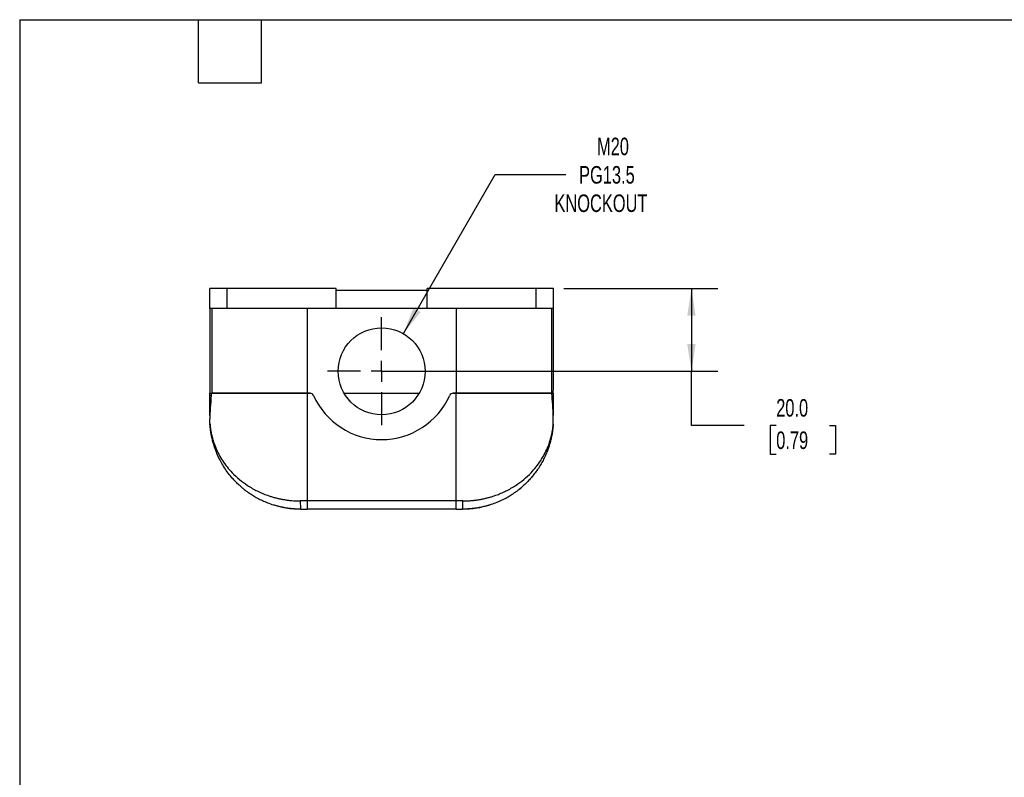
# Model space of a CAD drawing. Header units: millimetres. Extents: x 13 to 546, y 13 to 419.
# Tile 7 of 9: x 13 to 250, y 236 to 419. Entities that reach past the tile are written whole.
import ezdxf

# ---------------------------------------------------------------- set-up
doc = ezdxf.new("R2010")
doc.units = ezdxf.units.MM
doc.header["$LTSCALE"] = 2
doc.linetypes.add('SLD-Center', pattern=[19.05, 15.24, -1.27, 1.27, -1.27])
doc.linetypes.add('SLD-Solid', pattern=[0])
doc.layers.add('CENTER', color=40, linetype='SLD-Center')
doc.layers.add('DIMENSIONS', color=140, linetype='SLD-Solid', lineweight=25)
doc.layers.add('TEXT', color=140, linetype='SLD-Solid', lineweight=25)
doc.styles.add('SLDTEXTSTYLE0', font='TXT', dxfattribs={"width": 0.7})
doc.dimstyles.new('SLDDIMSTYLE0', dxfattribs={"dimtxt": 4.316016, "dimasz": 6.604, "dimexe": 0, "dimexo": 0.0625, "dimgap": 1.079004, "dimtad": 0, "dimtih": 1, "dimtoh": 1, "dimrnd": 1e-09, "dimzin": 4, "dimdsep": 46, "dimtxsty": 'SLDTEXTSTYLE0', "dimsah": 1, "dimcen": 0.09, "dimadec": 0, "dimazin": 1, "dimtfac": 1, "dimtofl": 0, "dimtmove": 0, "dimatfit": 3, "dimfxl": 0, "dimfrac": 2, "dimtolj": 1, "dimtzin": 12, "dimarcsym": 0})
doc.dimstyles.new('SLDDIMSTYLE3', dxfattribs={"dimtxt": 4.316016, "dimasz": 6.604, "dimexe": 0, "dimexo": 0.0625, "dimgap": 1.079004, "dimtad": 0, "dimtih": 1, "dimtoh": 1, "dimrnd": 1e-09, "dimzin": 12, "dimdsep": 46, "dimtxsty": 'SLDTEXTSTYLE0', "dimsah": 1, "dimcen": 0, "dimadec": 0, "dimazin": 3, "dimtfac": 1, "dimtofl": 0, "dimtmove": 0, "dimatfit": 3, "dimfxl": 0, "dimfrac": 2, "dimtolj": 1, "dimtzin": 12, "dimarcsym": 0})

# ---------------------------------------------------------------- blocks, each defined once
blk = doc.blocks.new('_D_5')
at = {"layer": 'DIMENSIONS'}
for p, q in [((105.34, 343.27), (127.54, 381.72)), ((127.54, 381.72), (144.6, 381.72))]:
    blk.add_line(p, q, dxfattribs=at)
blk.add_solid([(105.34, 343.27), (109.52, 348.48), (107.76, 349.49)], dxfattribs=at)
at = {"layer": 'DIMENSIONS', "char_height": 4.233, "attachment_point": 1, "style": 'SLDTEXTSTYLE0'}
for s, insert in [('M20', (152.11, 390.6)), ('PG13.5', (147.78, 383.74)), ('KNOCKOUT', (141.83, 376.89))]:
    blk.add_mtext(s, dxfattribs=dict(at, insert=insert))
blk = doc.blocks.new('_D_6')
at = {"layer": 'DIMENSIONS'}
for p, q in [((144.13, 354.17), (181.26, 354.17)), ((174.91, 354.17), (174.91, 334.17)), ((102.63, 334.17), (181.26, 334.17)), ((174.91, 321.04), (174.91, 334.17)), ((187.61, 321.04), (174.91, 321.04)), ((195.38, 321.04), (193.94, 321.04)), ((193.94, 321.04), (193.94, 314.18)), ((208.21, 321.04), (209.66, 321.04)), ((209.66, 321.04), (209.66, 314.18)), ((193.94, 314.18), (195.38, 314.18)), ((209.66, 314.18), (208.21, 314.18))]:
    blk.add_line(p, q, dxfattribs=at)
for points in [[(174.91, 354.17), (173.89, 347.57), (175.92, 347.57)], [(174.91, 334.17), (175.92, 340.78), (173.89, 340.78)]]:
    blk.add_solid(points, dxfattribs=at)
at = {"layer": 'DIMENSIONS', "char_height": 4.233, "attachment_point": 1, "style": 'SLDTEXTSTYLE0'}
for s, insert in [('20.0', (195.38, 327.46)), ('0.79', (195.38, 319.64))]:
    blk.add_mtext(s, dxfattribs=dict(at, insert=insert))
blk = doc.blocks.new('SW_CENTERMARKSYMBOL_9')
at = {"layer": 'CENTER', "color": 0}
for p, q in [((0, 5.08), (0, 13.04)), ((0, 0), (0, 2.54)), ((-5.08, 0), (-13.04, 0)), ((0, 0), (-2.54, 0)), ((0, 0), (0, -2.54)), ((0, 0), (2.54, 0)), ((5.08, 0), (13.04, 0)), ((0, -5.08), (0, -13.04))]:
    blk.add_line(p, q, dxfattribs=at)

msp = doc.modelspace()

# ---------------------------------------------------------------- linework, layer by layer
for p, q in [((58.593, 349.373), (58.593, 354.173)), ((62.793, 354.173), (58.593, 354.173)), ((62.793, 349.373), (62.793, 354.173)), ((89.093, 354.173), (62.793, 354.173)), ((89.093, 349.373), (89.093, 354.173)), ((111.093, 353.673), (89.093, 353.673)), ((111.093, 349.373), (111.093, 354.173)), ((137.393, 354.173), (111.093, 354.173)), ((137.393, 349.373), (137.393, 354.173)), ((141.593, 354.173), (137.393, 354.173)), ((141.593, 349.373), (141.593, 354.173)), ((62.793, 349.373), (58.593, 349.373)), ((59.08, 349.373), (59.08, 328.873)), ((89.093, 349.373), (62.793, 349.373)), ((82.093, 349.373), (82.093, 328.873)), ((111.093, 349.373), (89.093, 349.373)), ((137.393, 349.373), (111.093, 349.373)), ((118.093, 349.373), (118.093, 328.873)), ((141.593, 349.373), (137.393, 349.373)), ((141.106, 349.373), (141.106, 328.873)), ((58.627, 328.873), (59.08, 328.873)), ((58.628, 328.34), (58.627, 328.873)), ((58.636, 323.491), (58.628, 328.34)), ((58.628, 328.34), (58.928, 328.34)), ((59.08, 328.873), (82.093, 328.873)), ((82.093, 328.873), (59.08, 328.873)), ((82.093, 328.873), (82.833, 328.873)), ((82.093, 328.873), (82.093, 302.861)), ((82.833, 328.873), (82.093, 328.873)), ((91.029, 328.873), (109.157, 328.873)), ((117.353, 328.873), (118.093, 328.873)), ((118.093, 328.873), (117.353, 328.873)), ((118.093, 328.873), (141.106, 328.873)), ((118.093, 302.861), (118.093, 328.873)), ((141.106, 328.873), (118.093, 328.873)), ((141.106, 328.873), (141.559, 328.873)), ((141.257, 328.34), (141.558, 328.34)), ((141.558, 328.34), (141.55, 323.491)), ((141.559, 328.873), (141.558, 328.34)), ((58.635, 321.558), (58.629, 322.721)), ((141.55, 321.558), (141.557, 322.721)), ((58.813, 319.776), (58.904, 319.188)), ((136.304, 308.573), (136.47, 308.759)), ((133.314, 305.674), (133.759, 306.045)), ((82.093, 302.861), (80.452, 302.861)), ((118.093, 302.861), (82.093, 302.861)), ((82.093, 302.861), (82.093, 300.873)), ((119.733, 302.861), (118.093, 302.861)), ((118.093, 300.873), (118.093, 302.861)), ((80.566, 300.948), (80.593, 300.873)), ((118.093, 300.873), (82.093, 300.873)), ((119.593, 300.873), (119.62, 300.948))]:
    msp.add_line(p, q)
msp.add_circle((100.093, 334.173), 10.5)
for centre, radius, start, end in [((82.833, 327.973), 0.9, 24.04208, 90), ((100.093, 335.673), 18, 204.04208, 335.95792), ((117.353, 327.973), 0.9, 90, 155.95792), ((60.635, 321.57), 2, 180.33333, 183.73697), ((139.55, 321.57), 2, 356.26303, 359.66667)]:
    msp.add_arc(centre, radius, start, end)
for points, knots in [([(58.593, 349.373), (58.596, 347.645), (58.599, 345.916), (58.604, 342.461), (58.607, 340.735), (58.613, 337.284), (58.616, 335.559), (58.62, 332.98), (58.622, 332.121), (58.624, 330.84), (58.625, 330.414), (58.626, 329.784), (58.626, 329.575), (58.627, 329.27), (58.627, 329.17), (58.627, 329.03), (58.627, 328.984), (58.627, 328.907), (58.627, 328.873), (58.627, 328.873)], [0, 0, 0, 0, 0.25, 0.25, 0.5, 0.5, 0.75, 0.75, 0.875, 0.875, 0.9375, 0.9375, 0.96875, 0.96875, 0.984375, 0.984375, 0.9921875, 0.9921875, 1, 1, 1, 1]), ([(141.559, 328.873), (141.559, 328.873), (141.559, 328.908), (141.559, 328.986), (141.559, 329.032), (141.559, 329.174), (141.559, 329.274), (141.56, 329.58), (141.56, 329.79), (141.561, 330.42), (141.562, 330.845), (141.564, 332.126), (141.565, 332.985), (141.57, 335.563), (141.573, 337.287), (141.578, 340.737), (141.581, 342.463), (141.587, 345.917), (141.59, 347.645), (141.593, 349.373)], [0, 0, 0, 0, 0.0078125, 0.0078125, 0.015625, 0.015625, 0.03125, 0.03125, 0.0625, 0.0625, 0.125, 0.125, 0.25, 0.25, 0.5, 0.5, 0.75, 0.75, 1, 1, 1, 1]), ([(58.928, 328.34), (58.854, 327.277), (58.778, 326.279), (58.663, 324.407), (58.624, 323.532), (58.629, 322.721)], [0, 0, 0, 0, 0.5, 0.5, 1, 1, 1, 1]), ([(59.08, 328.873), (59.044, 328.873), (59.012, 328.823), (58.959, 328.637), (58.94, 328.5), (58.928, 328.34)], [0, 0, 0, 0, 0.5, 0.5, 1, 1, 1, 1]), ([(141.257, 328.34), (141.246, 328.5), (141.227, 328.636), (141.174, 328.823), (141.141, 328.873), (141.106, 328.873)], [0, 0, 0, 0, 0.5, 0.5, 1, 1, 1, 1]), ([(141.557, 322.721), (141.562, 323.532), (141.523, 324.407), (141.408, 326.279), (141.332, 327.277), (141.257, 328.34)], [0, 0, 0, 0, 0.5, 0.5, 1, 1, 1, 1]), ([(58.635, 321.558), (58.635, 321.557), (58.636, 321.555), (58.637, 321.539), (58.638, 321.514), (58.641, 321.479), (58.644, 321.434), (58.649, 321.378), (58.654, 321.313), (58.661, 321.238), (58.674, 321.088), (58.701, 320.828), (58.747, 320.446), (58.812, 319.994), (58.901, 319.473), (59.033, 318.825), (59.214, 318.086), (59.442, 317.303), (59.712, 316.507), (60.332, 314.923), (61.308, 313.066), (62.739, 311.083), (64.085, 309.542), (65.698, 308.04), (67.37, 306.8), (68.834, 305.9), (70.036, 305.26), (71.266, 304.696), (72.361, 304.271), (73.302, 303.955), (74.078, 303.725), (74.861, 303.522), (75.65, 303.345), (76.445, 303.196), (77.242, 303.074), (78.043, 302.979), (78.845, 302.912), (79.648, 302.869), (80.185, 302.864), (80.452, 302.861)], [0, 0, 0, 0, 0.00287326, 0.00587063, 0.00900997, 0.01230685, 0.0157747, 0.01942507, 0.02326785, 0.02731153, 0.0315634, 0.04566843, 0.06258868, 0.07954515, 0.10011002, 0.12428642, 0.15504697, 0.18585197, 0.21467134, 0.24741304, 0.37081294, 0.43486686, 0.49475921, 0.57126794, 0.6425449, 0.68225557, 0.72075779, 0.75811409, 0.79439286, 0.81591038, 0.8371635, 0.85817056, 0.87895055, 0.89952308, 0.91990837, 0.9401272, 0.96020085, 0.98015107, 1, 1, 1, 1]), ([(66.696, 305.826), (66.565, 305.931), (66.158, 306.258), (65.514, 306.844), (64.757, 307.588), (63.921, 308.498), (63.027, 309.596), (62.126, 310.881), (61.329, 312.212), (60.632, 313.581), (60.155, 314.706), (59.836, 315.575), (59.64, 316.157), (59.459, 316.75), (59.296, 317.344), (59.153, 317.929), (59.041, 318.444), (58.956, 318.888), (58.89, 319.261), (58.836, 319.605), (58.791, 319.92), (58.752, 320.223), (58.72, 320.509), (58.693, 320.77), (58.673, 320.99), (58.659, 321.169), (58.648, 321.312), (58.641, 321.416), (58.64, 321.432), (58.64, 321.439)], [0, 0, 0, 0, 0.0241287, 0.0753335, 0.1279631, 0.1820405, 0.2616944, 0.3451764, 0.4275041, 0.5086896, 0.5937808, 0.6279284, 0.6620352, 0.6961026, 0.7317738, 0.7658332, 0.7982824, 0.8217527, 0.8436753, 0.8640524, 0.8828864, 0.9001807, 0.9190778, 0.9359067, 0.9506941, 0.9640036, 0.9756046, 0.9885014, 1, 1, 1, 1]), ([(119.733, 302.861), (119.874, 302.862), (120.156, 302.864), (120.578, 302.875), (121.001, 302.894), (121.423, 302.92), (121.845, 302.954), (122.267, 302.995), (122.688, 303.044), (123.109, 303.1), (123.529, 303.164), (123.948, 303.236), (124.365, 303.314), (124.782, 303.401), (125.197, 303.495), (125.61, 303.596), (126.022, 303.705), (126.432, 303.821), (126.839, 303.945), (127.245, 304.076), (127.942, 304.316), (128.92, 304.697), (130.15, 305.26), (131.352, 305.901), (132.816, 306.8), (134.489, 308.041), (136.101, 309.543), (137.447, 311.083), (138.503, 312.547), (139.422, 314.1), (140.035, 315.393), (140.463, 316.479), (140.77, 317.375), (141.016, 318.243), (141.169, 318.906), (141.264, 319.373), (141.335, 319.757), (141.401, 320.177), (141.452, 320.553), (141.491, 320.883), (141.516, 321.141), (141.531, 321.312), (141.54, 321.421), (141.546, 321.499), (141.55, 321.548), (141.55, 321.555), (141.55, 321.558)], [0, 0, 0, 0, 0.0104363, 0.0208978, 0.0313876, 0.041909, 0.0524653, 0.0630595, 0.0736949, 0.0843745, 0.0951014, 0.1058787, 0.1167094, 0.1275963, 0.1385424, 0.1495506, 0.1606236, 0.1717642, 0.1829752, 0.1942591, 0.2056186, 0.2418948, 0.27925, 0.3177525, 0.3574647, 0.4287469, 0.5052718, 0.5650711, 0.6292074, 0.6877361, 0.752687, 0.7816686, 0.814436, 0.8566383, 0.8822671, 0.8913158, 0.9107891, 0.9274791, 0.9413889, 0.9566354, 0.9694718, 0.9766833, 0.9832849, 0.9893257, 0.9948699, 1, 1, 1, 1]), ([(141.546, 321.439), (141.546, 321.432), (141.545, 321.416), (141.538, 321.312), (141.527, 321.169), (141.499, 320.829), (141.44, 320.243), (141.322, 319.394), (141.167, 318.534), (140.965, 317.629), (140.731, 316.752), (140.454, 315.867), (140.101, 314.883), (139.653, 313.811), (139.099, 312.673), (138.473, 311.554), (137.771, 310.457), (136.99, 309.386), (136.205, 308.434), (135.43, 307.59), (134.673, 306.845), (134.027, 306.257), (133.618, 305.929), (133.485, 305.822)], [0, 0, 0, 0, 0.0114969, 0.0243946, 0.0359888, 0.0492919, 0.0997494, 0.1458426, 0.20158, 0.2508136, 0.3036883, 0.3547755, 0.4059503, 0.4771075, 0.5455556, 0.6113077, 0.6827517, 0.7515149, 0.8176264, 0.8716991, 0.9243223, 0.9755189, 1, 1, 1, 1]), ([(141.163, 318.55), (141.175, 318.612), (141.215, 318.808), (141.269, 319.092), (141.306, 319.34), (141.312, 319.38)], [0, 0, 0, 0, 0.2769281, 0.8836831, 1, 1, 1, 1]), ([(59.157, 317.924), (59.159, 317.913), (59.185, 317.8), (59.209, 317.704), (59.212, 317.689), (59.214, 317.683)], [0, 0, 0, 0, 0.054435, 0.5722995, 1, 1, 1, 1]), ([(140.972, 317.683), (140.971, 317.68), (140.966, 317.66), (140.987, 317.743), (141.033, 317.943), (141.089, 318.181), (141.13, 318.389), (141.141, 318.441)], [0, 0, 0, 0, 0.0512516, 0.3322338, 0.6132197, 0.9023719, 1, 1, 1, 1]), ([(66.692, 305.823), (66.846, 305.7), (67.193, 305.421), (67.813, 304.963), (68.599, 304.428), (69.575, 303.83), (70.684, 303.234), (71.918, 302.663), (73.265, 302.138), (74.805, 301.657), (76.546, 301.262), (78.485, 300.974), (79.856, 300.934), (80.566, 300.913)], [0, 0, 0, 0, 0.0449164, 0.1017094, 0.1704775, 0.2513565, 0.3445423, 0.4316843, 0.5275044, 0.6321537, 0.7458593, 0.8685238, 1, 1, 1, 1]), ([(119.62, 300.913), (120.329, 300.934), (121.701, 300.974), (123.64, 301.262), (125.381, 301.657), (126.921, 302.138), (128.268, 302.663), (129.501, 303.234), (130.61, 303.829), (131.585, 304.427), (132.37, 304.962), (132.989, 305.419), (133.336, 305.697), (133.49, 305.819)], [0, 0, 0, 0, 0.131541, 0.2542589, 0.3680062, 0.4726854, 0.5685234, 0.655671, 0.7488471, 0.8296987, 0.8984231, 0.9551571, 1, 1, 1, 1]), ([(80.452, 302.861), (80.455, 302.6), (80.459, 302.077), (80.492, 301.428), (80.53, 301.021), (80.557, 300.967), (80.566, 300.948)], [0, 0, 0, 0, 0.2855476, 0.5710953, 0.8566429, 1, 1, 1, 1]), ([(119.62, 300.948), (119.629, 300.967), (119.656, 301.021), (119.694, 301.428), (119.727, 302.077), (119.731, 302.6), (119.733, 302.861)], [0, 0, 0, 0, 0.1433597, 0.4289064, 0.7144532, 1, 1, 1, 1]), ([(80.593, 300.873), (80.409, 300.874), (80.042, 300.877), (79.419, 300.901), (78.765, 300.946), (78.093, 301.012), (77.424, 301.099), (76.772, 301.204), (76.155, 301.323), (75.583, 301.449), (75.08, 301.573), (74.659, 301.687), (74.338, 301.78), (74.135, 301.842), (74.045, 301.87), (74.058, 301.866), (74.062, 301.865)], [0, 0, 0, 0, 0.0739874, 0.1479719, 0.2219637, 0.2959588, 0.3699247, 0.4438992, 0.5192497, 0.5946047, 0.6716933, 0.7487724, 0.8255205, 0.9022518, 0.9761357, 1, 1, 1, 1]), ([(126.124, 301.865), (126.124, 301.865), (126.124, 301.865), (125.999, 301.826), (125.776, 301.759), (125.451, 301.666), (125.036, 301.555), (124.534, 301.433), (123.954, 301.307), (123.315, 301.187), (122.635, 301.081), (121.94, 300.995), (121.255, 300.932), (120.599, 300.893), (120.041, 300.875), (119.726, 300.874), (119.593, 300.873)], [0, 0, 0, 0, 0.050013, 0.1217173, 0.1934326, 0.2661113, 0.3388015, 0.4143764, 0.4899522, 0.5672377, 0.6445136, 0.7208076, 0.7970947, 0.8715241, 0.9459548, 1, 1, 1, 1]), ([(123.502, 301.223), (123.598, 301.241), (123.698, 301.259), (123.798, 301.28), (123.801, 301.281)], [0, 0, 0, 0, 0.9671203, 1, 1, 1, 1])]:
    msp.add_open_spline(points, degree=3, knots=knots)
for points in [[(80.593, 300.873), (81.093, 300.873), (81.591, 300.873), (82.093, 300.873)], [(118.093, 300.873), (118.594, 300.873), (119.093, 300.873), (119.593, 300.873)]]:
    msp.add_open_spline(points, degree=3)
at = {"layer": 'TEXT'}
for p, q in [((12.7, 419.1), (546.1, 419.1)), ((12.7, 419.1), (12.7, 12.7)), ((55.88, 403.86), (55.88, 419.1)), ((71.12, 403.86), (71.12, 419.1)), ((55.88, 403.86), (71.12, 403.86))]:
    msp.add_line(p, q, dxfattribs=at)

# ---------------------------------------------------------------- block references
at = {"layer": 'CENTER'}
msp.add_blockref('SW_CENTERMARKSYMBOL_9', (100.093, 334.173), dxfattribs=at)

# ---------------------------------------------------------------- dimensions: what is measured, and where the dimension line sits
at = {"layer": 'DIMENSIONS'}
dim = msp.add_diameter_dim_2p(p1=(94.843, 325.08), p2=(105.343, 343.266), text='M20\\PPG13.5\\PKNOCKOUT', dimstyle='SLDDIMSTYLE3', override={"dimpost": '<>'}, dxfattribs=at)
dim.commit()
dim.dimension.update_dxf_attribs({"geometry": '_D_5', "text_midpoint": (158.078, 381.718), "dimtype": 163})
dim = msp.add_linear_dim(base=(174.905, 334.173), p1=(141.593, 354.173), p2=(100.093, 334.173), angle=90, dimstyle='SLDDIMSTYLE0', dxfattribs=at)
dim.commit()
dim.dimension.update_dxf_attribs({"geometry": '_D_6', "text_midpoint": (174.905, 321.04), "dimtype": 160})

doc.saveas('drawing.dxf')
